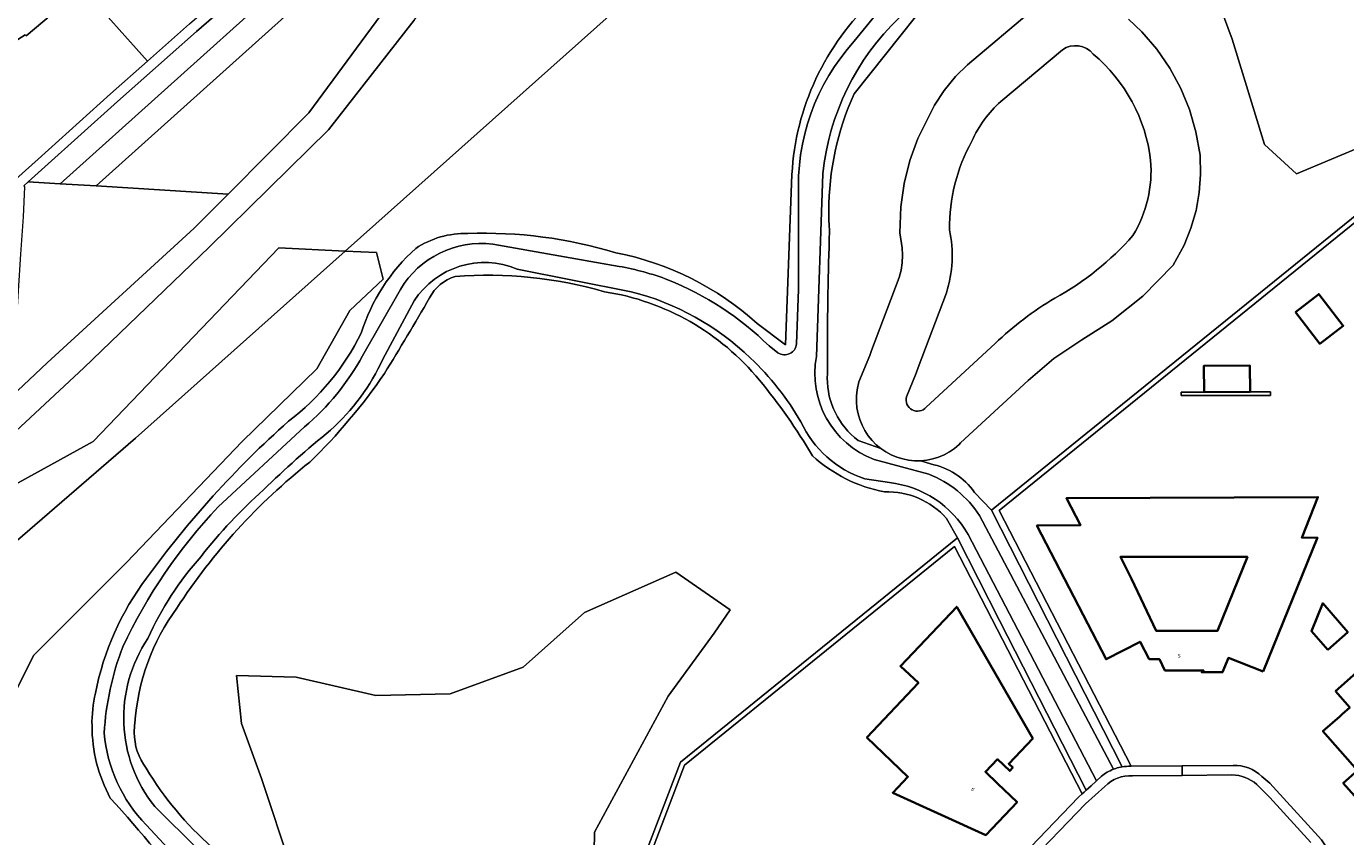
# Model space of a CAD drawing. Header units: metres. Extents: x 197700 to 204338, y 317132 to 325229.
# Tile 92 of 256: x 199111 to 199240, y 320705 to 320785. Entities that reach past the tile are written whole.
import ezdxf
from ezdxf.enums import TextEntityAlignment as Align

# ---------------------------------------------------------------- set-up
doc = ezdxf.new("R2010")
doc.units = ezdxf.units.M
for name, color, linetype, lineweight in [('B-WE-GR-GROENVOORZIENING-GV', 80, 'Continuous', 18), ('B-WE-IE-TERREINAFSCHEIDING_KUNSTMATIG_MUUR-GV', 90, 'Continuous', 18), ('B-WE-OG-BEBOUWING-GV', 7, 'Continuous', 35), ('B-WE-OG-BEBOUWING-T18', 10, 'Continuous', 18), ('B-WE-OG-TERREIN_CULTUURSCHEIDING-GV', 7, 'Continuous', 18), ('B-WE-OG-TERREIN_ERF-GV', 7, 'Continuous', 18), ('B-WE-VH-VERHARDING_ASFALT-GV', 252, 'Continuous', 18), ('B-WE-VH-VERHARDING_HALFVERHARDING-GV', 252, 'Continuous', 18), ('B-WE-VH-VERHARDING_STRAATBAKSTEEN-GV', 252, 'Continuous', 18)]:
    doc.layers.add(name, color=color, linetype=linetype, lineweight=lineweight)
doc.styles.add('NLCS-ISO-M200-T18', font='NLCS-ISO.ttf', dxfattribs={"height": 0.36})

msp = doc.modelspace()

# ---------------------------------------------------------------- linework, layer by layer
at = {"layer": 'B-WE-GR-GROENVOORZIENING-GV'}
for points in [[(199191.772, 320783.213), (199220.555, 320818.468), (199220.672, 320818.342), (199222.142, 320819.664), (199218.194, 320823.873), (199221.215, 320826.856), (199219.355, 320828.846), (199218.781, 320828.33), (199217.65, 320829.517), (199217.668, 320830.642), (199212.201, 320836.49)], [(199184.729, 320825.977), (199187.007, 320828.287), (199186.427, 320829.749), (199182.334, 320827.287), (199176.288, 320823.448), (199165.812, 320816.071), (199156.91, 320809.211), (199144.754, 320799.292), (199136.847, 320792.404), (199127.384, 320784.162), (199119.655, 320777.315), (199112.563, 320770.935), (199110.928, 320769.474), (199114.043, 320769.281), (199135.115, 320788.204)], [(199186.336, 320823.92), (199185.735, 320823.767), (199171.171, 320813.982), (199159.521, 320805.145), (199148.125, 320795.983), (199136.991, 320786.505), (199117.571, 320769.064), (199117.57, 320769.063), (199130.499, 320768.265)], [(199117.571, 320769.064), (199136.991, 320786.505), (199148.125, 320795.983), (199159.521, 320805.145), (199171.171, 320813.982), (199185.735, 320823.767), (199186.336, 320823.92)], [(199130.499, 320768.265), (199138.401, 320776.219), (199146.362, 320787.003), (199154.603, 320797.289), (199164.772, 320805.72), (199176.112, 320814.7), (199184.852, 320820.893), (199184.96, 320821.105), (199185.606, 320822.759)], [(199184.852, 320820.893), (199176.112, 320814.7), (199164.772, 320805.72), (199154.603, 320797.289), (199146.362, 320787.003), (199138.401, 320776.219), (199130.499, 320768.265), (199127.17, 320764.914), (199112.784, 320751.753), (199109.305, 320748.446), (199098.786, 320738.448), (199082.066, 320720.568), (199099.221, 320735.317), (199116.385, 320751.267), (199128.628, 320763.067), (199140.319, 320774.567), (199148.696, 320785.269), (199156.104, 320795.181), (199161.147, 320799.382), (199166.04, 320804.911), (199174.859, 320812.327), (199182.022, 320817.694), (199188.085, 320820.89)], [(199191.761, 320778.085), (199202.36, 320791.424), (199223.241, 320817.031), (199241.662, 320797.389), (199240.436, 320796.277), (199244.506, 320791.956), (199245.706, 320793.068), (199257.909, 320780.048), (199258.648, 320780.722), (199245.775, 320794.457), (199245.672, 320794.416), (199245.68, 320794.407), (199244.554, 320793.364), (199241.863, 320796.221), (199243.035, 320797.291), (199243.039, 320797.287), (199243.087, 320797.331), (199223.359, 320818.367), (199221.927, 320816.99), (199221.971, 320816.942), (199196.18, 320785.539)], [(199110.486, 320769.078), (199110.928, 320769.474), (199112.563, 320770.935), (199119.655, 320777.315), (199127.384, 320784.162), (199136.847, 320792.404)], [(199069.559, 320753.177), (199074.106, 320756.72), (199074.333, 320756.456), (199086.016, 320765.557), (199098.306, 320775.136), (199101.441, 320777.667), (199104.587, 320780.045), (199107.898, 320782.106), (199110.617, 320783.86), (199110.717, 320783.76), (199116.233, 320788.401)], [(199170.768, 320788.412), (199141.944, 320762.688), (199145.009, 320762.532), (199145.658, 320759.937), (199142.416, 320756.855), (199139.174, 320751.178), (199131.88, 320744.041), (199120.533, 320732.201), (199111.456, 320723.117), (199105.62, 320711.439), (199103.513, 320711.763), (199102.055, 320708.845), (199126.302, 320673.242), (199139.01, 320657.78), (199147.691, 320650.018)], [(199135.115, 320788.204), (199114.043, 320769.281), (199117.571, 320769.064)], [(199209.286, 320786.333), (199202.857, 320780.923), (199201.669, 320779.754), (199200.568, 320778.409), (199199.617, 320776.954), (199198.923, 320775.593), (199198.006, 320773.699), (199197.22, 320771.537), (199196.657, 320769.307), (199196.324, 320767.031), (199196.213, 320764.482), (199196.452, 320763.009), (199196.494, 320762.271), (199196.458, 320761.533), (199196.346, 320760.803), (199196.157, 320760.085), (199193.464, 320752.961), (199193.288, 320752.471), (199192.226, 320749.879), (199192.061, 320749.116), (199191.994, 320748.527), (199191.985, 320747.934), (199192.036, 320747.343), (199192.144, 320746.76), (199192.31, 320746.191), (199192.531, 320745.641), (199192.806, 320745.115), (199193.132, 320744.619), (199193.505, 320744.158), (199193.921, 320743.737), (199194.378, 320743.358), (199194.87, 320743.027), (199195.392, 320742.746), (199195.94, 320742.518), (199196.507, 320742.345), (199197.089, 320742.23), (199197.679, 320742.173), (199198.272, 320742.174), (199198.862, 320742.235), (199199.443, 320742.353), (199200.009, 320742.528), (199200.556, 320742.759), (199201.076, 320743.043), (199201.567, 320743.377), (199202.021, 320743.757), (199202.18, 320743.92), (199208.79, 320750.018), (199211.294, 320752.161), (199214.03, 320754.006), (199216.991, 320755.853), (199220.003, 320758.271), (199222.99, 320761.316), (199224.042, 320763.277), (199224.717, 320764.931), (199225.217, 320766.647), (199225.534, 320768.406), (199225.665, 320770.189), (199225.607, 320772.065), (199225.206, 320774.363), (199224.584, 320776.526), (199223.733, 320778.61), (199222.663, 320780.59), (199221.386, 320782.444), (199219.918, 320784.15), (199218.606, 320785.378)], [(199126.724, 320784.913), (199122.612, 320781.271), (199118.989, 320778.061), (199111.895, 320771.679), (199103.459, 320764.138)], [(199206.124, 320777.334), (199212.136, 320782.392)], [(199212.136, 320782.392), (199206.124, 320777.334)], [(199218.814, 320712.273), (199218.868, 320712.273), (199205.955, 320737.296), (199257.891, 320779.342), (199257.553, 320779.715), (199228.775, 320756.414), (199205.209, 320737.335), (199217.988, 320712.212)], [(199185.669, 320770.18), (199185.052, 320753.524), (199182.256, 320755.585)], [(199182.256, 320755.585), (199185.052, 320753.524), (199185.669, 320770.18)], [(199188.703, 320770.249), (199188.072, 320752.373)], [(199186.115, 320753.598), (199186.323, 320758.932), (199186.326, 320767.953)], [(199156.382, 320763.358), (199168.759, 320761.185)], [(199169.951, 320758.704), (199158.777, 320760.921)], [(199143.65, 320752.444), (199147.349, 320758.927)], [(199148.703, 320757.819), (199145.641, 320752.115)], [(199196.876, 320748.436), (199197.816, 320750.73), (199198.015, 320751.282), (199200.783, 320758.605)], [(199200.783, 320758.605), (199198.015, 320751.282), (199197.816, 320750.73), (199196.876, 320748.436)], [(199205.567, 320753.644), (199198.8, 320747.401)], [(199198.8, 320747.401), (199205.567, 320753.644)], [(199183.441, 320753.399), (199184.298, 320752.734)], [(199189.124, 320750.258), (199189.137, 320750.702), (199189.141, 320750.771), (199189.138, 320751.639), (199189.137, 320752.504)], [(199129.517, 320737.645), (199137.968, 320745.472)], [(199199.22, 320741.851), (199198.272, 320742.174), (199197.679, 320742.173), (199197.089, 320742.23), (199196.507, 320742.345), (199195.94, 320742.518), (199195.392, 320742.746), (199194.87, 320743.027), (199194.378, 320743.358), (199192.138, 320744.161)], [(199193.718, 320742.29), (199199.061, 320740.862)], [(199195.204, 320740.023), (199192.787, 320740.403)], [(199217.988, 320712.212), (199205.209, 320737.335), (199203.549, 320739.073)], [(199204.031, 320736.81), (199217.137, 320711.977)], [(199200.797, 320736.513), (199201.871, 320734.634), (199205.994, 320726.528), (199214.456, 320709.917), (199214.951, 320710.366), (199215.443, 320710.817), (199215.467, 320710.839), (199202.919, 320734.945)], [(199123.311, 320708.323), (199127.563, 320704.114)], [(199127.247, 320701.407), (199122.476, 320706.543)]]:
    msp.add_lwpolyline(points, dxfattribs=at)
for points in [[(199221.259, 320803.252), (199222.092, 320799.267), (199224.593, 320794.725), (199228.761, 320783.418), (199231.911, 320773.13), (199235.06, 320770.256), (199241.914, 320773.13), (199246.638, 320777.3), (199247.194, 320781.286), (199247.564, 320787.032), (199227.464, 320808.813)], [(199102.055, 320708.845), (199093.976, 320720.708), (199121.441, 320744.389), (199141.944, 320762.688), (199135.446, 320763.018), (199117.291, 320744.041), (199105.782, 320737.715), (199103.837, 320737.553), (199091.518, 320723.928), (199091.032, 320717.116), (199100.271, 320705.275)], [(199121.441, 320744.389), (199093.976, 320720.708), (199102.055, 320708.845), (199103.513, 320711.763), (199105.62, 320711.439), (199111.456, 320723.117), (199120.533, 320732.201), (199131.88, 320744.041), (199139.174, 320751.178), (199142.416, 320756.855), (199145.658, 320759.937), (199145.009, 320762.532), (199141.944, 320762.688)], [(199214.071, 320709.572), (199214.264, 320709.744), (199214.456, 320709.917), (199205.994, 320726.528), (199201.871, 320734.634), (199174.752, 320712.68), (199170.82, 320702.348), (199170.308, 320686.784), (199180.416, 320638.65), (199183.552, 320622.659), (199184.81, 320616.248), (199190.448, 320587.285), (199190.958, 320587.291), (199190.86, 320587.79), (199185.472, 320615.471), (199182.117, 320632.575), (199182.11, 320632.575), (199182.11, 320632.609), (199170.763, 320686.834), (199171.321, 320702.258), (199175.171, 320712.376), (199201.588, 320733.762)], [(199178.786, 320622.202), (199166.054, 320688.229), (199166.362, 320705.821), (199173.543, 320719.145), (199178.049, 320725.295), (199179.637, 320727.572), (199174.291, 320731.28), (199165.36, 320727.311), (199159.362, 320721.958), (199152.23, 320719.363), (199144.936, 320719.201), (199137.155, 320720.985), (199131.32, 320721.147), (199131.806, 320716.444), (199133.751, 320711.077), (199136.669, 320702.318), (199142.342, 320695.505), (199148.34, 320682.367), (199152.878, 320656.253), (199158.876, 320655.442), (199161.956, 320650.576), (199168.926, 320636.465), (199177.67, 320623.2)]]:
    msp.add_lwpolyline(points, close=True, dxfattribs=at)
for points in [[(199193.72, 320787.352, 0.1949277), (199185.669, 320770.18)], [(199185.669, 320770.18, -0.1949277), (199193.72, 320787.352)], [(199196.18, 320785.539, 0.1789409), (199188.703, 320770.249)], [(199186.326, 320767.953, -0.2002906), (199191.772, 320783.213)], [(199212.136, 320782.392, -0.3886877), (199215.15, 320781.969)], [(199215.15, 320781.969, 0.3886877), (199212.136, 320782.392)], [(199215.15, 320781.969, -0.1906595), (199220.769, 320771.57)], [(199220.769, 320771.57, 0.1906595), (199215.15, 320781.969)], [(199189.274, 320766.594, -0.1070297), (199191.761, 320778.085)], [(199203.266, 320773.434, -0.1074741), (199206.124, 320777.334)], [(199206.124, 320777.334, 0.1074741), (199203.266, 320773.434)], [(199201.08, 320764.769, -0.1278564), (199203.266, 320773.434)], [(199203.266, 320773.434, 0.1278564), (199201.08, 320764.769)], [(199220.769, 320771.57, -0.1583971), (199219.043, 320764.219)], [(199219.043, 320764.219, 0.1583971), (199220.769, 320771.57)], [(199189.346, 320764.588, -0.0180304), (199189.274, 320766.594)], [(199153.947, 320764.409, 0.1544746), (199148.851, 320762.941)], [(199148.851, 320762.941, -0.1544746), (199153.947, 320764.409)], [(199168.445, 320762.513, 0.0830685), (199153.947, 320764.409)], [(199153.947, 320764.409, -0.0830685), (199168.445, 320762.513)], [(199189.137, 320752.504, -0.0086837), (199189.346, 320764.588)], [(199200.783, 320758.605, 0.1316089), (199201.08, 320764.769)], [(199201.08, 320764.769, -0.1316089), (199200.783, 320758.605)], [(199219.043, 320764.219, -0.0892066), (199211.391, 320758.076)], [(199211.391, 320758.076, 0.0892066), (199219.043, 320764.219)], [(199148.851, 320762.941, 0.1335213), (199143.51, 320754.661)], [(199143.51, 320754.661, -0.1335213), (199148.851, 320762.941)], [(199147.349, 320758.927, -0.296435), (199156.382, 320763.358)], [(199158.777, 320760.921, 0.3632142), (199148.703, 320757.819)], [(199182.256, 320755.585, 0.1386108), (199168.445, 320762.513)], [(199168.445, 320762.513, -0.1386108), (199182.256, 320755.585)], [(199150.203, 320758.111, -0.2031211), (199152.715, 320760.197)], [(199152.715, 320760.197, -0.0900242), (199167.332, 320758.707)], [(199168.759, 320761.185, -0.0485035), (199173.538, 320759.871)], [(199167.332, 320758.707, -0.1848312), (199182.489, 320750.051)], [(199181.602, 320752.218, 0.1311613), (199169.951, 320758.704)], [(199173.538, 320759.871, -0.098892), (199183.441, 320753.399)], [(199145.79, 320750.699, 0.0070583), (199150.203, 320758.111)], [(199211.391, 320758.076, 0.0575523), (199205.567, 320753.644)], [(199205.567, 320753.644, -0.0575523), (199211.391, 320758.076)], [(199143.51, 320754.661, -0.1172851), (199136.396, 320746.028)], [(199136.396, 320746.028, 0.1172851), (199143.51, 320754.661)], [(199184.298, 320752.734, 0.5716198), (199186.115, 320753.598)], [(199137.968, 320745.472, 0.0916208), (199143.65, 320752.444)], [(199186.547, 320745.966, 0.0715319), (199181.602, 320752.218)], [(199188.072, 320752.373, 0.3647028), (199193.718, 320742.29)], [(199145.641, 320752.115, -0.1014121), (199140.516, 320745.154)], [(199138.489, 320742.04, 0.0493467), (199145.79, 320750.699)], [(199182.489, 320750.051, -0.0410901), (199187.669, 320742.65)], [(199192.138, 320744.161, -0.2336236), (199189.124, 320750.258)], [(199198.8, 320747.401, -0.792108), (199196.876, 320748.436)], [(199196.876, 320748.436, 0.792108), (199198.8, 320747.401)], [(199136.396, 320746.028, 0.053801), (199122.515, 320730.687)], [(199122.515, 320730.687, -0.053801), (199136.396, 320746.028)], [(199192.787, 320740.403, -0.2056441), (199186.547, 320745.966)], [(199140.516, 320745.154, 0.0226538), (199133.946, 320739.319)], [(199125.478, 320727.752, -0.081945), (199138.489, 320742.04)], [(199187.669, 320742.65, 0.1363535), (199194.731, 320739.114)], [(199199.061, 320740.862, -0.1539218), (199204.031, 320736.81)], [(199203.549, 320739.073, 0.1945977), (199199.22, 320741.851)], [(199133.946, 320739.319, 0.0431991), (199127.842, 320732.806)], [(199202.919, 320734.945, 0.2411953), (199195.204, 320740.023)], [(199194.731, 320739.114, -0.2260221), (199200.797, 320736.513)], [(199120.186, 320723.952, -0.0796603), (199129.517, 320737.645)], [(199127.842, 320732.806, 0.0775183), (199122.648, 320724.779)], [(199122.515, 320730.687, 0.1144718), (199117.515, 320719.427)], [(199117.515, 320719.427, -0.1144718), (199122.515, 320730.687)], [(199121.374, 320716.481, -0.1433934), (199125.478, 320727.752)], [(199118.359, 320715.516, -0.077647), (199120.186, 320723.952)], [(199122.648, 320724.779, 0.3278553), (199123.311, 320708.323)], [(199117.515, 320719.427, 0.0635152), (199117.171, 320716.243)], [(199117.171, 320716.243, -0.0635152), (199117.515, 320719.427)], [(199117.171, 320716.243, 0.1244685), (199118.963, 320709.159)], [(199118.963, 320709.159, -0.1244685), (199117.171, 320716.243)], [(199121.305, 320715.584, -0.0388748), (199121.374, 320716.481)], [(199122.476, 320706.543, -0.1739148), (199118.359, 320715.516)], [(199122.475, 320712.08, -0.1626433), (199121.305, 320715.584)], [(199217.354, 320712.055, -0.0363896), (199217.988, 320712.212)], [(199217.988, 320712.212, -0.0471373), (199218.814, 320712.273)], [(199128.909, 320704.35, -0.077836), (199122.475, 320712.08)], [(199217.137, 320711.977, -0.0148586), (199217.354, 320712.055)], [(199118.963, 320709.159, -0.0218335), (199127.497, 320698.874)], [(199127.497, 320698.874, 0.0218335), (199118.963, 320709.159)]]:
    msp.add_lwpolyline(points, format="xyb", dxfattribs=at)
at = {"layer": 'B-WE-IE-TERREINAFSCHEIDING_KUNSTMATIG_MUUR-GV'}
msp.add_lwpolyline([(199230.503, 320748.913), (199226.026, 320748.888), (199223.765, 320748.872), (199223.772, 320748.539), (199225.237, 320748.544), (199230.922, 320748.564), (199231.026, 320748.564), (199232.493, 320748.569), (199232.491, 320748.908)], close=True, dxfattribs=at)
at = {"layer": 'B-WE-OG-BEBOUWING-GV'}
for points in [[(199234.935, 320756.71), (199237.324, 320753.613), (199239.618, 320755.383), (199237.228, 320758.48)], [(199226.026, 320748.888), (199230.503, 320748.913), (199230.473, 320751.494), (199225.985, 320751.471)], [(199231.784, 320721.533), (199237.096, 320734.656), (199235.574, 320734.637), (199237.139, 320738.613), (199212.531, 320738.503), (199213.897, 320735.85), (199209.647, 320735.828), (199216.414, 320722.745), (199219.747, 320724.452), (199220.637, 320722.742), (199221.631, 320722.753), (199222.168, 320721.63), (199225.977, 320721.631), (199225.78, 320721.473), (199226.431, 320721.474), (199227.815, 320721.475), (199228.389, 320722.879)], [(199229.344, 320730.51), (199227.32, 320725.535), (199221.301, 320725.532), (199218.904, 320730.628), (199217.815, 320732.758), (199230.251, 320732.758)], [(199209.233, 320714.981), (199201.798, 320727.877), (199196.288, 320722.077), (199198.04, 320720.428), (199193.005, 320715.081), (199197.024, 320711.244), (199195.537, 320709.686), (199204.637, 320705.536), (199207.709, 320708.759), (199205.798, 320710.581), (199204.597, 320711.726), (199205.776, 320712.964), (199206.978, 320711.819), (199207.282, 320712.137), (199206.884, 320712.516)], [(199238.103, 320723.648), (199240.067, 320725.402), (199237.622, 320728.215), (199236.508, 320725.506)], [(199238.851, 320719.617), (199240.254, 320718.005), (199239.515, 320717.353), (199239.276, 320717.142), (199237.636, 320715.696), (199241.009, 320711.871), (199239.618, 320710.632), (199243.528, 320706.244), (199244.91, 320707.468), (199246.399, 320708.788), (199246.775, 320709.121), (199253, 320714.637), (199256.302, 320717.562), (199256.037, 320717.862), (199254.585, 320716.575), (199249.804, 320721.972), (199251.248, 320723.252), (199249.02, 320725.766), (199247.601, 320727.368)]]:
    msp.add_lwpolyline(points, close=True, dxfattribs=at)
at = {"layer": 'B-WE-OG-TERREIN_CULTUURSCHEIDING-GV'}
for points in [[(199203.549, 320739.073), (199205.209, 320737.335), (199228.775, 320756.414), (199257.553, 320779.715), (199258.648, 320780.722), (199257.909, 320780.048), (199245.706, 320793.068), (199244.506, 320791.956), (199240.436, 320796.277), (199241.662, 320797.389), (199223.241, 320817.031), (199202.36, 320791.424), (199191.761, 320778.085)], [(199148.696, 320785.269), (199140.319, 320774.567), (199128.628, 320763.067), (199116.385, 320751.267), (199099.221, 320735.317), (199082.066, 320720.568), (199097.212, 320698.558), (199103.665, 320689.407), (199124.15, 320671.08), (199133.9, 320662.35), (199134.132, 320662.143), (199138.128, 320658.569), (199139.01, 320657.78), (199126.302, 320673.242), (199102.055, 320708.845), (199100.271, 320705.275), (199091.032, 320717.116), (199091.518, 320723.928), (199103.837, 320737.553), (199105.782, 320737.715), (199117.291, 320744.041), (199135.446, 320763.018), (199141.944, 320762.688), (199170.768, 320788.412)], [(199194.378, 320743.358), (199193.921, 320743.737), (199193.505, 320744.158), (199193.132, 320744.619), (199192.806, 320745.115), (199192.531, 320745.641), (199192.31, 320746.191), (199192.144, 320746.76), (199192.036, 320747.343), (199191.985, 320747.934), (199191.994, 320748.527), (199192.061, 320749.116), (199192.226, 320749.879), (199193.288, 320752.471), (199193.464, 320752.961), (199196.157, 320760.085), (199196.346, 320760.803), (199196.458, 320761.533), (199196.494, 320762.271), (199196.452, 320763.009), (199196.213, 320764.482), (199196.324, 320767.031), (199196.657, 320769.307), (199197.22, 320771.537), (199198.006, 320773.699), (199198.923, 320775.593), (199199.617, 320776.954), (199200.568, 320778.409), (199201.669, 320779.754), (199202.857, 320780.923), (199209.286, 320786.333)], [(199218.606, 320785.378), (199219.918, 320784.15), (199221.386, 320782.444), (199222.663, 320780.59), (199223.733, 320778.61), (199224.584, 320776.526), (199225.206, 320774.363), (199225.607, 320772.065), (199225.665, 320770.189), (199225.534, 320768.406), (199225.217, 320766.647), (199224.717, 320764.931), (199224.042, 320763.277), (199222.99, 320761.316), (199220.003, 320758.271), (199216.991, 320755.853), (199214.03, 320754.006), (199211.294, 320752.161), (199208.79, 320750.018), (199202.18, 320743.92), (199202.021, 320743.757), (199201.567, 320743.377), (199201.076, 320743.043), (199200.556, 320742.759), (199200.009, 320742.528), (199199.443, 320742.353), (199198.862, 320742.235), (199198.272, 320742.174), (199199.22, 320741.851)], [(199189.137, 320752.504), (199189.138, 320751.639), (199189.141, 320750.771), (199189.137, 320750.702), (199189.124, 320750.258)], [(199192.138, 320744.161), (199194.378, 320743.358)], [(199188.7, 320587.265), (199190.448, 320587.285), (199184.81, 320616.248), (199183.552, 320622.659), (199180.416, 320638.65), (199170.308, 320686.784), (199170.82, 320702.348), (199174.752, 320712.68), (199201.871, 320734.634), (199200.797, 320736.513)]]:
    msp.add_lwpolyline(points, dxfattribs=at)
for points in [[(199221.259, 320803.252), (199227.464, 320808.813), (199247.564, 320787.032), (199247.194, 320781.286), (199246.638, 320777.3), (199241.914, 320773.13), (199235.06, 320770.256), (199231.911, 320773.13), (199228.761, 320783.418), (199224.593, 320794.725), (199222.092, 320799.267)], [(199130.499, 320768.265), (199117.57, 320769.063), (199117.571, 320769.064), (199114.043, 320769.281), (199110.928, 320769.474), (199110.486, 320769.078), (199110.569, 320768.984), (199110.419, 320766.028), (199110.188, 320762.386), (199109.305, 320748.446), (199112.784, 320751.753), (199127.17, 320764.914)], [(199177.67, 320623.2), (199168.926, 320636.465), (199161.956, 320650.576), (199158.876, 320655.442), (199152.878, 320656.253), (199148.34, 320682.367), (199142.342, 320695.505), (199136.669, 320702.318), (199133.751, 320711.077), (199131.806, 320716.444), (199131.32, 320721.147), (199137.155, 320720.985), (199144.936, 320719.201), (199152.23, 320719.363), (199159.362, 320721.958), (199165.36, 320727.311), (199174.291, 320731.28), (199179.637, 320727.572), (199178.049, 320725.295), (199173.543, 320719.145), (199166.362, 320705.821), (199166.054, 320688.229), (199178.786, 320622.202)]]:
    msp.add_lwpolyline(points, close=True, dxfattribs=at)
for points in [[(199191.761, 320778.085, 0.1070297), (199189.274, 320766.594)], [(199189.274, 320766.594, 0.0180304), (199189.346, 320764.588)], [(199189.346, 320764.588, 0.0086837), (199189.137, 320752.504)], [(199152.715, 320760.197, 0.2031211), (199150.203, 320758.111)], [(199167.332, 320758.707, 0.0900242), (199152.715, 320760.197)], [(199182.489, 320750.051, 0.1848312), (199167.332, 320758.707)], [(199150.203, 320758.111, -0.0070583), (199145.79, 320750.699)], [(199145.79, 320750.699, -0.0493467), (199138.489, 320742.04)], [(199187.669, 320742.65, 0.0410901), (199182.489, 320750.051)], [(199189.124, 320750.258, 0.2336236), (199192.138, 320744.161)], [(199138.489, 320742.04, 0.081945), (199125.478, 320727.752)], [(199194.731, 320739.114, -0.1363535), (199187.669, 320742.65)], [(199199.22, 320741.851, -0.1945977), (199203.549, 320739.073)], [(199200.797, 320736.513, 0.2260221), (199194.731, 320739.114)], [(199125.478, 320727.752, 0.1433934), (199121.374, 320716.481)], [(199121.374, 320716.481, 0.0388748), (199121.305, 320715.584)], [(199121.305, 320715.584, 0.1626433), (199122.475, 320712.08)], [(199122.475, 320712.08, 0.077836), (199128.909, 320704.35)]]:
    msp.add_lwpolyline(points, format="xyb", dxfattribs=at)
at = {"layer": 'B-WE-OG-TERREIN_ERF-GV'}
for points in [[(199284.289, 320749.97), (199279.522, 320755.465), (199257.891, 320779.342), (199205.955, 320737.296), (199218.868, 320712.273), (199223.865, 320712.315), (199228.836, 320712.357)], [(199207.476, 320702.764), (199213.724, 320709.262), (199214.071, 320709.572), (199201.588, 320733.762), (199175.171, 320712.376), (199171.321, 320702.258), (199170.763, 320686.834), (199182.11, 320632.609), (199182.127, 320636.876), (199186.419, 320636.859), (199186.402, 320632.558), (199182.117, 320632.575), (199185.472, 320615.471), (199190.86, 320587.79), (199200.819, 320587.905), (199220.555, 320587.964)], [(199231.661, 320711.274), (199232.448, 320710.608), (199233.1, 320709.895), (199237.155, 320705.434)]]:
    msp.add_lwpolyline(points, dxfattribs=at)
for points in [[(199234.935, 320756.71), (199237.228, 320758.48), (199239.618, 320755.383), (199237.324, 320753.613)], [(199232.493, 320748.569), (199231.026, 320748.564), (199230.922, 320748.564), (199225.237, 320748.544), (199223.772, 320748.539), (199223.765, 320748.872), (199226.026, 320748.888), (199225.985, 320751.471), (199230.473, 320751.494), (199230.503, 320748.913), (199232.491, 320748.908)], [(199216.414, 320722.745), (199209.647, 320735.828), (199213.897, 320735.85), (199212.531, 320738.503), (199237.139, 320738.613), (199235.574, 320734.637), (199237.096, 320734.656), (199231.784, 320721.533), (199228.389, 320722.879), (199227.815, 320721.475), (199226.431, 320721.474), (199225.78, 320721.473), (199225.977, 320721.631), (199222.168, 320721.63), (199221.631, 320722.753), (199220.637, 320722.742), (199219.747, 320724.452)], [(199221.301, 320725.532), (199227.32, 320725.535), (199229.344, 320730.51), (199230.251, 320732.758), (199217.815, 320732.758), (199218.904, 320730.628)], [(199205.798, 320710.581), (199207.709, 320708.759), (199204.637, 320705.536), (199195.537, 320709.686), (199197.024, 320711.244), (199193.005, 320715.081), (199198.04, 320720.428), (199196.288, 320722.077), (199201.798, 320727.877), (199209.233, 320714.981), (199206.884, 320712.516), (199207.282, 320712.137), (199206.978, 320711.819), (199205.776, 320712.964), (199204.597, 320711.726)], [(199238.103, 320723.648), (199236.508, 320725.506), (199237.622, 320728.215), (199240.067, 320725.402)], [(199239.515, 320717.353), (199240.254, 320718.005), (199238.851, 320719.617), (199247.601, 320727.368), (199249.02, 320725.766), (199251.248, 320723.252), (199249.804, 320721.972), (199254.585, 320716.575), (199256.037, 320717.862), (199256.302, 320717.562), (199253, 320714.637), (199246.775, 320709.121), (199246.399, 320708.788), (199244.91, 320707.468), (199243.528, 320706.244), (199239.618, 320710.632), (199241.009, 320711.871), (199237.636, 320715.696), (199239.276, 320717.142)]]:
    msp.add_lwpolyline(points, close=True, dxfattribs=at)
for points in [[(199228.836, 320712.357, -0.2042241), (199231.661, 320711.274)], [(199237.155, 320705.434, -0.1882285), (199238.647, 320701.991)]]:
    msp.add_lwpolyline(points, format="xyb", dxfattribs=at)
at = {"layer": 'B-WE-VH-VERHARDING_ASFALT-GV'}
for points in [[(199130.72, 320801.213), (199123.588, 320794.746), (199116.661, 320788.761), (199116.233, 320788.401), (199122.612, 320781.271), (199126.724, 320784.913), (199136.19, 320793.158), (199144.109, 320800.057), (199156.289, 320809.995), (199165.368, 320816.991), (199175.28, 320823.962)], [(199116.233, 320788.401), (199110.717, 320783.76), (199110.617, 320783.86), (199107.898, 320782.106), (199104.587, 320780.045), (199101.441, 320777.667), (199098.306, 320775.136), (199086.016, 320765.557), (199074.333, 320756.456), (199071.064, 320753.889), (199073.451, 320750.794), (199073.624, 320750.563), (199066.088, 320744.698), (199064.285, 320743.374), (199062.105, 320741.815)], [(199078.377, 320746.6), (199079.773, 320747.8), (199082.31, 320744.848), (199083.523, 320746.094), (199088.281, 320750.391), (199095.189, 320756.672), (199103.459, 320764.138), (199111.895, 320771.679), (199118.989, 320778.061), (199122.612, 320781.271), (199116.233, 320788.401)]]:
    msp.add_lwpolyline(points, dxfattribs=at)
at = {"layer": 'B-WE-VH-VERHARDING_HALFVERHARDING-GV'}
for points in [[(199196.18, 320785.539), (199221.971, 320816.942), (199221.927, 320816.99), (199220.672, 320818.342), (199220.555, 320818.468), (199191.772, 320783.213)], [(199188.072, 320752.373), (199188.703, 320770.249)], [(199186.326, 320767.953), (199186.323, 320758.932), (199186.115, 320753.598)], [(199168.759, 320761.185), (199156.382, 320763.358)], [(199158.777, 320760.921), (199169.951, 320758.704)], [(199147.349, 320758.927), (199143.65, 320752.444)], [(199145.641, 320752.115), (199148.703, 320757.819)], [(199184.298, 320752.734), (199183.441, 320753.399)], [(199137.968, 320745.472), (199129.517, 320737.645)], [(199199.061, 320740.862), (199193.718, 320742.29)], [(199192.787, 320740.403), (199195.204, 320740.023)], [(199217.137, 320711.977), (199204.031, 320736.81)], [(199202.919, 320734.945), (199215.467, 320710.839), (199215.946, 320711.282)], [(199127.563, 320704.114), (199123.311, 320708.323)], [(199122.476, 320706.543), (199127.247, 320701.407)]]:
    msp.add_lwpolyline(points, dxfattribs=at)
for points in [[(199188.703, 320770.249, -0.1789409), (199196.18, 320785.539)], [(199191.772, 320783.213, 0.2002906), (199186.326, 320767.953)], [(199156.382, 320763.358, 0.296435), (199147.349, 320758.927)], [(199148.703, 320757.819, -0.3632142), (199158.777, 320760.921)], [(199173.538, 320759.871, 0.0485035), (199168.759, 320761.185)], [(199169.951, 320758.704, -0.1311613), (199181.602, 320752.218)], [(199183.441, 320753.399, 0.098892), (199173.538, 320759.871)], [(199186.115, 320753.598, -0.5716198), (199184.298, 320752.734)], [(199143.65, 320752.444, -0.0916208), (199137.968, 320745.472)], [(199181.602, 320752.218, -0.0715319), (199186.547, 320745.966)], [(199193.718, 320742.29, -0.3647028), (199188.072, 320752.373)], [(199140.516, 320745.154, 0.1014121), (199145.641, 320752.115)], [(199186.547, 320745.966, 0.2056441), (199192.787, 320740.403)], [(199133.946, 320739.319, -0.0226538), (199140.516, 320745.154)], [(199204.031, 320736.81, 0.1539218), (199199.061, 320740.862)], [(199127.842, 320732.806, -0.0431991), (199133.946, 320739.319)], [(199195.204, 320740.023, -0.2411953), (199202.919, 320734.945)], [(199129.517, 320737.645, 0.0796603), (199120.186, 320723.952)], [(199122.648, 320724.779, -0.0775183), (199127.842, 320732.806)], [(199120.186, 320723.952, 0.077647), (199118.359, 320715.516)], [(199123.311, 320708.323, -0.3278553), (199122.648, 320724.779)], [(199118.359, 320715.516, 0.1739148), (199122.476, 320706.543)], [(199215.946, 320711.282, -0.0796053), (199217.137, 320711.977)]]:
    msp.add_lwpolyline(points, format="xyb", dxfattribs=at)
at = {"layer": 'B-WE-VH-VERHARDING_STRAATBAKSTEEN-GV'}
for points in [[(199217.988, 320712.212, 0.0363896), (199217.354, 320712.055)], [(199218.814, 320712.273, 0.0471373), (199217.988, 320712.212)], [(199231.661, 320711.274, 0.2042241), (199228.836, 320712.357)], [(199217.137, 320711.977, 0.0796053), (199215.946, 320711.282)], [(199216.295, 320710.29, -0.2242223), (199219.01, 320711.323)], [(199219.01, 320711.323, 0.2242223), (199216.295, 320710.29)], [(199217.354, 320712.055, 0.0148586), (199217.137, 320711.977)], [(199228.735, 320711.416, -0.1862084), (199231.156, 320710.495)], [(199231.156, 320710.495, 0.1862084), (199228.735, 320711.416)], [(199238.647, 320701.991, 0.1882285), (199237.155, 320705.434)]]:
    msp.add_lwpolyline(points, format="xyb", dxfattribs=at)
for points in [[(199223.873, 320711.37), (199223.865, 320712.315), (199218.868, 320712.273), (199218.814, 320712.273)], [(199228.836, 320712.357), (199223.865, 320712.315), (199223.873, 320711.37), (199228.735, 320711.416)], [(199215.946, 320711.282), (199215.467, 320710.839), (199215.443, 320710.817), (199214.951, 320710.366), (199214.456, 320709.917), (199214.264, 320709.744), (199214.071, 320709.572), (199213.724, 320709.262), (199207.476, 320702.764)], [(199228.735, 320711.416), (199223.873, 320711.37), (199219.01, 320711.323)], [(199219.01, 320711.323), (199223.873, 320711.37)], [(199237.155, 320705.434), (199233.1, 320709.895), (199232.448, 320710.608), (199231.661, 320711.274)], [(199208.415, 320702.381), (199214.391, 320708.584), (199215.344, 320709.436), (199216.295, 320710.29)], [(199216.295, 320710.29), (199215.344, 320709.436), (199214.391, 320708.584), (199208.415, 320702.381)], [(199231.156, 320710.495), (199232.448, 320709.202), (199236.44, 320704.822)], [(199236.44, 320704.822), (199232.448, 320709.202), (199231.156, 320710.495)]]:
    msp.add_lwpolyline(points, dxfattribs=at)

# ---------------------------------------------------------------- texts
at = {"layer": 'B-WE-OG-BEBOUWING-T18', "style": 'NLCS-ISO-M200-T18'}
msp.add_text('5', height=0.36, dxfattribs=at).set_placement((199223.563, 320723.087), align=Align.MIDDLE)
msp.add_text('6', height=0.36, rotation=316.4, dxfattribs=at).set_placement((199203.377, 320710.012), align=Align.MIDDLE)

doc.saveas('drawing.dxf')
